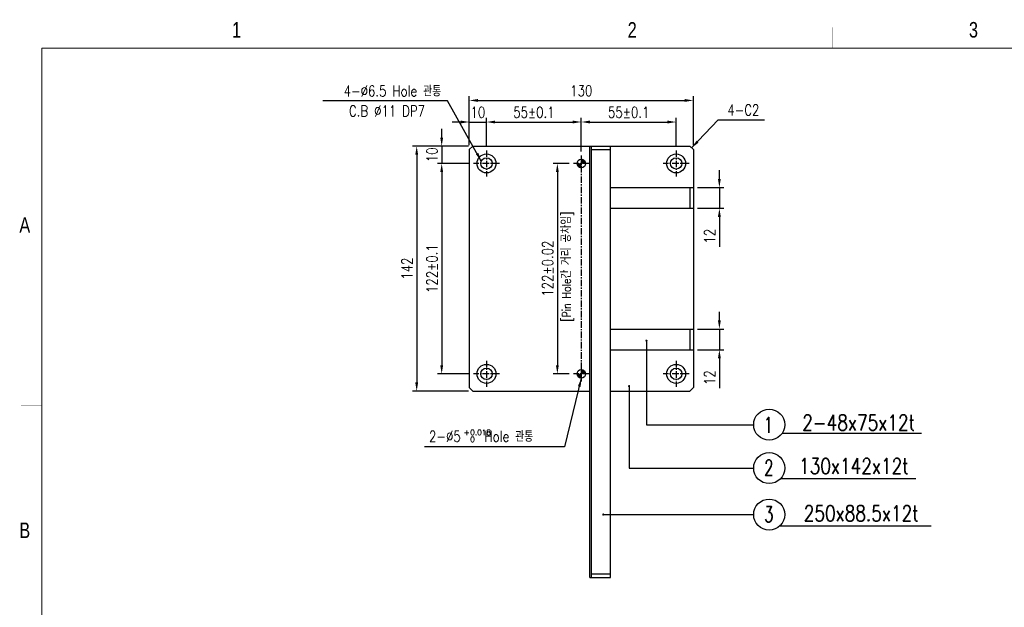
# Model space of a CAD drawing. Extents: x 4096 to 5249, y -7894 to -7084.
# Tile 2 of 5: x 4096 to 4667, y -7424 to -7084. Entities that reach past the tile are written whole.
import ezdxf
from ezdxf.enums import TextEntityAlignment as Align

# ---------------------------------------------------------------- set-up
doc = ezdxf.new("R2010")
doc.units = 0
doc.header["$LTSCALE"] = 3
doc.linetypes.add('CENTER', pattern=[2, 1.25, -0.25, 0.25, -0.25])
doc.layers.get('0').update_dxf_attribs({"linetype": 'CONTINUOUS'})
doc.layers.get('DEFPOINTS').update_dxf_attribs({"linetype": 'CONTINUOUS'})
for name, color, linetype in [('3', 4, 'CONTINUOUS'), ('CENTERLINE', 3, 'CENTER'), ('DIM', 2, 'CONTINUOUS'), ('DIMENSION', 4, 'CONTINUOUS'), ('HATCHLINE', 1, 'CONTINUOUS')]:
    doc.layers.add(name, color=color, linetype=linetype)
doc.styles.add('GHS', font='romans.shx', dxfattribs={"width": 0.8, "bigfont": 'ghs.shx'})
doc.styles.get("Standard").update_dxf_attribs({"font": 'Gulim.ttf'})
doc.dimstyles.new('ISO-25(x2.5)', dxfattribs={"dimscale": 2.5, "dimtxt": 2.5, "dimasz": 2, "dimexe": 1, "dimexo": 1, "dimgap": 1, "dimtad": 1, "dimdec": 4, "dimdsep": 46, "dimtxsty": 'GHS', "dimcen": 0, "dimclrd": 256, "dimclre": 256, "dimclrt": 9, "dimadec": 0, "dimazin": 0, "dimtfac": 1, "dimtdec": 4, "dimtmove": 0, "dimatfit": 3, "dimfxl": 1, "dimtolj": 1, "dimarcsym": 0})

# ---------------------------------------------------------------- blocks, each defined once
blk = doc.blocks.new('*D33')
at = {"layer": 'DEFPOINTS', "color": 0}
for p in [(4486.52, -7262.92), (4486.52, -7274.92), (4501.62, -7274.92)]:
    blk.add_point(p, dxfattribs=at)
at = {"layer": 'DIMENSION', "lineweight": -2}
for p, q in [((4501.62, -7257.92), (4501.62, -7252.92)), ((4489.02, -7262.92), (4504.12, -7262.92)), ((4501.62, -7262.92), (4501.62, -7274.92)), ((4489.02, -7274.92), (4504.12, -7274.92)), ((4501.62, -7279.92), (4501.62, -7297.3))]:
    blk.add_line(p, q, dxfattribs=at)
at = {"layer": 'DIMENSION'}
for points in [[(4500.78, -7257.92), (4502.45, -7257.92), (4501.62, -7262.92)], [(4500.78, -7279.92), (4502.45, -7279.92), (4501.62, -7274.92)]]:
    blk.add_solid(points, dxfattribs=at)
at = {"layer": 'DIMENSION', "color": 9, "insert": (4495.99, -7291.11), "char_height": 6.25, "attachment_point": 5, "rotation": 90, "style": 'GHS'}
blk.add_mtext('\\A1;12', dxfattribs=at)
blk = doc.blocks.new('*D32')
at = {"layer": 'DEFPOINTS', "color": 0}
for p in [(4486.52, -7180.92), (4486.52, -7192.92), (4501.62, -7192.92)]:
    blk.add_point(p, dxfattribs=at)
at = {"layer": 'DIMENSION', "lineweight": -2}
for p, q in [((4501.62, -7175.92), (4501.62, -7170.92)), ((4489.02, -7180.92), (4504.12, -7180.92)), ((4501.62, -7180.92), (4501.62, -7192.92)), ((4489.02, -7192.92), (4504.12, -7192.92)), ((4501.62, -7197.92), (4501.62, -7215.3))]:
    blk.add_line(p, q, dxfattribs=at)
at = {"layer": 'DIMENSION'}
for points in [[(4500.78, -7175.92), (4502.45, -7175.92), (4501.62, -7180.92)], [(4500.78, -7197.92), (4502.45, -7197.92), (4501.62, -7192.92)]]:
    blk.add_solid(points, dxfattribs=at)
at = {"layer": 'DIMENSION', "color": 9, "insert": (4495.99, -7209.11), "char_height": 6.25, "attachment_point": 5, "rotation": 90, "style": 'GHS'}
blk.add_mtext('\\A1;12', dxfattribs=at)
blk = doc.blocks.new('*D31')
at = {"layer": 'DEFPOINTS', "color": 0}
for p in [(4486.52, -7130.42), (4356.52, -7158.92), (4486.52, -7158.92)]:
    blk.add_point(p, dxfattribs=at)
at = {"layer": 'DIMENSION', "lineweight": -2}
for p, q in [((4356.52, -7156.42), (4356.52, -7127.92)), ((4486.52, -7156.42), (4486.52, -7127.92)), ((4361.52, -7130.42), (4481.52, -7130.42))]:
    blk.add_line(p, q, dxfattribs=at)
at = {"layer": 'DIMENSION'}
for points in [[(4361.52, -7129.58), (4361.52, -7131.25), (4356.52, -7130.42)], [(4481.52, -7129.58), (4481.52, -7131.25), (4486.52, -7130.42)]]:
    blk.add_solid(points, dxfattribs=at)
at = {"layer": 'DIMENSION', "color": 9, "insert": (4421.52, -7124.79), "char_height": 6.25, "attachment_point": 5, "style": 'GHS'}
blk.add_mtext('\\A1;130', dxfattribs=at)
blk = doc.blocks.new('*D30')
at = {"layer": 'DEFPOINTS', "color": 0}
for p in [(4476.52, -7142.92), (4421.52, -7162.42), (4476.52, -7159.42)]:
    blk.add_point(p, dxfattribs=at)
at = {"layer": 'DIMENSION', "lineweight": -2}
for p, q in [((4421.52, -7159.92), (4421.52, -7140.42)), ((4426.52, -7142.92), (4471.52, -7142.92)), ((4476.52, -7156.92), (4476.52, -7140.42))]:
    blk.add_line(p, q, dxfattribs=at)
at = {"layer": 'DIMENSION'}
for points in [[(4426.52, -7142.08), (4426.52, -7143.75), (4421.52, -7142.92)], [(4471.52, -7142.08), (4471.52, -7143.75), (4476.52, -7142.92)]]:
    blk.add_solid(points, dxfattribs=at)
at = {"layer": 'DIMENSION', "color": 9, "insert": (4449.02, -7137.29), "char_height": 6.25, "attachment_point": 5, "style": 'GHS'}
blk.add_mtext('\\A1;55%%P0.1', dxfattribs=at)
blk = doc.blocks.new('*D29')
at = {"layer": 'DEFPOINTS', "color": 0}
for p in [(4421.52, -7142.92), (4366.52, -7159.42), (4421.52, -7162.42)]:
    blk.add_point(p, dxfattribs=at)
at = {"layer": 'DIMENSION', "lineweight": -2}
for p, q in [((4366.52, -7156.92), (4366.52, -7140.42)), ((4371.52, -7142.92), (4416.52, -7142.92)), ((4421.52, -7159.92), (4421.52, -7140.42))]:
    blk.add_line(p, q, dxfattribs=at)
at = {"layer": 'DIMENSION'}
for points in [[(4371.52, -7142.08), (4371.52, -7143.75), (4366.52, -7142.92)], [(4416.52, -7142.08), (4416.52, -7143.75), (4421.52, -7142.92)]]:
    blk.add_solid(points, dxfattribs=at)
at = {"layer": 'DIMENSION', "color": 9, "insert": (4394.02, -7137.29), "char_height": 6.25, "attachment_point": 5, "style": 'GHS'}
blk.add_mtext('\\A1;55%%P0.1', dxfattribs=at)
blk = doc.blocks.new('*D28')
at = {"layer": 'DEFPOINTS', "color": 0}
for p in [(4366.52, -7142.92), (4356.52, -7158.92), (4366.52, -7159.42)]:
    blk.add_point(p, dxfattribs=at)
at = {"layer": 'DIMENSION', "lineweight": -2}
for p, q in [((4351.52, -7142.92), (4346.52, -7142.92)), ((4356.52, -7156.42), (4356.52, -7140.42)), ((4356.52, -7142.92), (4366.52, -7142.92)), ((4366.52, -7156.92), (4366.52, -7140.42)), ((4371.52, -7142.92), (4376.52, -7142.92))]:
    blk.add_line(p, q, dxfattribs=at)
at = {"layer": 'DIMENSION'}
for points in [[(4351.52, -7142.08), (4351.52, -7143.75), (4356.52, -7142.92)], [(4371.52, -7142.08), (4371.52, -7143.75), (4366.52, -7142.92)]]:
    blk.add_solid(points, dxfattribs=at)
at = {"layer": 'DIMENSION', "color": 9, "insert": (4361.52, -7137.29), "char_height": 6.25, "attachment_point": 5, "style": 'GHS'}
blk.add_mtext('\\A1;10', dxfattribs=at)
blk = doc.blocks.new('*D27')
at = {"layer": 'DEFPOINTS', "color": 0}
for p in [(4358.52, -7156.92), (4326.02, -7298.92), (4358.52, -7298.92)]:
    blk.add_point(p, dxfattribs=at)
at = {"layer": 'DIMENSION', "lineweight": -2}
for p, q in [((4356.02, -7156.92), (4323.52, -7156.92)), ((4326.02, -7161.92), (4326.02, -7293.92)), ((4356.02, -7298.92), (4323.52, -7298.92))]:
    blk.add_line(p, q, dxfattribs=at)
at = {"layer": 'DIMENSION'}
for points in [[(4325.19, -7161.92), (4326.86, -7161.92), (4326.02, -7156.92)], [(4325.19, -7293.92), (4326.86, -7293.92), (4326.02, -7298.92)]]:
    blk.add_solid(points, dxfattribs=at)
at = {"layer": 'DIMENSION', "color": 9, "insert": (4320.4, -7227.92), "char_height": 6.25, "attachment_point": 5, "rotation": 90, "style": 'GHS'}
blk.add_mtext('\\A1;142', dxfattribs=at)
blk = doc.blocks.new('*D26')
at = {"layer": 'DEFPOINTS', "color": 0}
for p in [(4359.02, -7166.92), (4340.52, -7288.92), (4359.02, -7288.92)]:
    blk.add_point(p, dxfattribs=at)
at = {"layer": 'DIMENSION', "lineweight": -2}
for p, q in [((4356.52, -7166.92), (4338.02, -7166.92)), ((4340.52, -7171.92), (4340.52, -7283.92)), ((4356.52, -7288.92), (4338.02, -7288.92))]:
    blk.add_line(p, q, dxfattribs=at)
at = {"layer": 'DIMENSION'}
for points in [[(4339.69, -7171.92), (4341.36, -7171.92), (4340.52, -7166.92)], [(4339.69, -7283.92), (4341.36, -7283.92), (4340.52, -7288.92)]]:
    blk.add_solid(points, dxfattribs=at)
at = {"layer": 'DIMENSION', "color": 9, "insert": (4334.9, -7227.92), "char_height": 6.25, "attachment_point": 5, "rotation": 90, "style": 'GHS'}
blk.add_mtext('\\A1;122%%P0.1', dxfattribs=at)
blk = doc.blocks.new('*D25')
at = {"layer": 'DEFPOINTS', "color": 0}
for p in [(4358.52, -7156.92), (4340.52, -7166.92), (4359.02, -7166.92)]:
    blk.add_point(p, dxfattribs=at)
at = {"layer": 'DIMENSION', "lineweight": -2}
for p, q in [((4340.52, -7151.92), (4340.52, -7146.92)), ((4356.02, -7156.92), (4338.02, -7156.92)), ((4340.52, -7156.92), (4340.52, -7166.92)), ((4356.52, -7166.92), (4338.02, -7166.92)), ((4340.52, -7171.92), (4340.52, -7176.92))]:
    blk.add_line(p, q, dxfattribs=at)
at = {"layer": 'DIMENSION'}
for points in [[(4339.69, -7151.92), (4341.36, -7151.92), (4340.52, -7156.92)], [(4339.69, -7171.92), (4341.36, -7171.92), (4340.52, -7166.92)]]:
    blk.add_solid(points, dxfattribs=at)
at = {"layer": 'DIMENSION', "color": 9, "insert": (4334.9, -7161.92), "char_height": 6.25, "attachment_point": 5, "rotation": 90, "style": 'GHS'}
blk.add_mtext('\\A1;10', dxfattribs=at)
blk = doc.blocks.new('*D24')
at = {"layer": 'DEFPOINTS', "color": 0}
for p in [(4417.02, -7166.92), (4407.63, -7288.92), (4417.02, -7288.92)]:
    blk.add_point(p, dxfattribs=at)
at = {"layer": 'DIMENSION', "lineweight": -2}
for p, q in [((4414.52, -7166.92), (4405.13, -7166.92)), ((4407.63, -7171.92), (4407.63, -7283.92)), ((4414.52, -7288.92), (4405.13, -7288.92))]:
    blk.add_line(p, q, dxfattribs=at)
at = {"layer": 'DIMENSION'}
for points in [[(4406.79, -7171.92), (4408.46, -7171.92), (4407.63, -7166.92)], [(4406.79, -7283.92), (4408.46, -7283.92), (4407.63, -7288.92)]]:
    blk.add_solid(points, dxfattribs=at)
at = {"layer": 'DIMENSION', "color": 9, "insert": (4402, -7227.92), "char_height": 6.25, "attachment_point": 5, "rotation": 90, "style": 'GHS'}
blk.add_mtext('\\A1;122%%p0.02', dxfattribs=at)
blk = doc.blocks.new('A3-DJ')
at = {"const_width": 0.2}
for points in [[(30, 269), (410, 269)], [(30, 269), (30, 10)]]:
    blk.add_lwpolyline(points, dxfattribs=at)
at = {"layer": '3', "const_width": 0.05}
for points in [[(106.5, 273), (106.5, 269)], [(183, 273), (183, 269)], [(26, 200), (30, 200)]]:
    blk.add_lwpolyline(points, dxfattribs=at)
at = {"layer": '3', "width": 0.8}
for s, p in [('1', (67.68, 272.54)), ('2', (144.18, 272.54)), ('3', (210.18, 272.54)), ('A', (26.72, 234.81)), ('B', (26.72, 175.81))]:
    blk.add_text(s, height=3, dxfattribs=at).set_placement(p, align=Align.MIDDLE)

msp = doc.modelspace()

# ---------------------------------------------------------------- hatches: boundary and pattern name
at = {"layer": 'HATCHLINE'}
h = msp.add_hatch(dxfattribs=at)
h.set_pattern_fill('ANSI31', color=256, scale=0.1, style=0)
h.set_pattern_definition([(135, (-3304.76512, 82.05588), (0.224506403, 0.224506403), [])])
h.paths.add_polyline_path([(4421.52346, -7164.4173, -0.414213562), (4424.02346, -7166.9173), (4421.52346, -7166.9173)])
h.paths.add_polyline_path([(4421.52346, -7166.9173), (4421.52346, -7169.4173, -0.414213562), (4419.02346, -7166.9173)])
h = msp.add_hatch(dxfattribs=at)
h.set_pattern_fill('ANSI31', color=256, scale=0.1, style=0)
h.set_pattern_definition([(135, (-3304.76512, -39.94412), (0.224506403, 0.224506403), [])])
h.paths.add_polyline_path([(4421.52346, -7286.4173, -0.414213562), (4424.02346, -7288.9173), (4421.52346, -7288.9173)])
h.paths.add_polyline_path([(4421.52346, -7288.9173), (4421.52346, -7291.4173, -0.414213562), (4419.02346, -7288.9173)])

# ---------------------------------------------------------------- linework, layer by layer
for p, q in [((4358.52346, -7156.9173), (4356.52346, -7158.9173)), ((4358.52346, -7156.9173), (4484.52346, -7156.9173)), ((4426.52346, -7406.9173), (4426.52346, -7156.9173)), ((4427.52346, -7406.9173), (4427.52346, -7156.9173)), ((4438.52346, -7406.9173), (4438.52346, -7156.9173)), ((4486.52346, -7158.9173), (4484.52346, -7156.9173)), ((4486.52346, -7158.9173), (4484.52346, -7156.9173)), ((4484.52346, -7156.9173), (4486.52346, -7158.9173)), ((4356.52346, -7158.9173), (4356.52346, -7296.9173)), ((4427.52346, -7158.9173), (4438.52346, -7158.9173)), ((4486.52346, -7158.9173), (4486.52346, -7296.9173)), ((4438.52346, -7180.9173), (4486.52346, -7180.9173)), ((4484.52346, -7180.9173), (4484.52346, -7192.9173)), ((4438.52346, -7192.9173), (4486.52346, -7192.9173)), ((4438.52346, -7262.9173), (4486.52346, -7262.9173)), ((4484.52346, -7262.9173), (4484.52346, -7274.9173)), ((4438.52346, -7274.9173), (4486.52346, -7274.9173)), ((4358.52346, -7298.9173), (4356.52346, -7296.9173)), ((4358.52346, -7298.9173), (4426.52346, -7298.9173)), ((4438.52346, -7298.9173), (4484.52346, -7298.9173)), ((4486.52346, -7296.9173), (4484.52346, -7298.9173)), ((4426.52346, -7406.9173), (4438.52346, -7406.9173)), ((4427.52346, -7404.9173), (4438.52346, -7404.9173))]:
    msp.add_line(p, q)
for centre, radius in [((4366.52346, -7166.9173), 5.5), ((4476.52346, -7166.9173), 5.5), ((4366.52346, -7166.9173), 3.3), ((4421.52346, -7166.9173), 2.5), ((4476.52346, -7166.9173), 3.3), ((4366.52346, -7288.9173), 5.5), ((4366.52346, -7288.9173), 3.3), ((4421.52346, -7288.9173), 2.5), ((4476.52346, -7288.9173), 5.5), ((4476.52346, -7288.9173), 3.3)]:
    msp.add_circle(centre, radius)
at = {"layer": 'CENTERLINE'}
for p, q in [((4366.52346, -7159.4173), (4366.52346, -7174.4173)), ((4421.52346, -7162.4173), (4421.52346, -7171.4173)), ((4421.52346, -7162.4173), (4421.52346, -7293.4173)), ((4476.52346, -7159.4173), (4476.52346, -7174.4173)), ((4374.02346, -7166.9173), (4359.02346, -7166.9173)), ((4426.02346, -7166.9173), (4417.02346, -7166.9173)), ((4484.02346, -7166.9173), (4469.02346, -7166.9173)), ((4366.52346, -7281.4173), (4366.52346, -7296.4173)), ((4476.52346, -7281.4173), (4476.52346, -7296.4173)), ((4421.52346, -7284.4173), (4421.52346, -7293.4173)), ((4374.02346, -7288.9173), (4359.02346, -7288.9173)), ((4426.02346, -7288.9173), (4417.02346, -7288.9173)), ((4484.02346, -7288.9173), (4469.02346, -7288.9173))]:
    msp.add_line(p, q, dxfattribs=at)
at = {"layer": 'DIMENSION'}
for p, q in [((4618.94648, -7323.45296), (4537.9532, -7323.45296)), ((4615.67799, -7349.71397), (4537.05201, -7349.71397)), ((4624.47321, -7377.26604), (4536.4611, -7377.26604))]:
    msp.add_line(p, q, dxfattribs=at)
for centre in [(4530.51739, -7318.38258), (4530.51739, -7343.52539), (4530.51739, -7370.50791)]:
    msp.add_circle(centre, 9, dxfattribs=at)

# ---------------------------------------------------------------- block references
at = {"xscale": 3, "yscale": 3, "zscale": 3}
msp.add_blockref('A3-DJ', (4018.48949, -7907.05712), dxfattribs=at)

# ---------------------------------------------------------------- texts
at = {"layer": 'DIM', "color": 9, "style": 'GHS'}
for s, p in [('+', (4353.30683, -7324.4086)), ('0.018', (4357.05683, -7324.4086)), ('0', (4357.05683, -7328.461))]:
    msp.add_text(s, height=3.125, dxfattribs=at).set_placement(p)
at = {"layer": 'DIMENSION', "style": 'GHS', "width": 0.7}
for s, p in [('1', (4527.27631, -7323.08669)), ('2', (4527.61472, -7347.85938)), ('3', (4527.61472, -7374.8419))]:
    msp.add_text(s, height=9, dxfattribs=at).set_placement(p)
at = {"layer": 'DIMENSION', "color": 9, "char_height": 6.25, "style": 'GHS'}
for s, insert, attachment_point in [('4-%%c6.5 Hole 관통', (4340.30003, -7128.07048), 9), ('C.B %%c11 DP7', (4330.86278, -7139.64164), 9), ('4-C2', (4506.19206, -7139.07399), 7), ('2-%%c5    Hole 관통', (4333.18087, -7328.29725), 7)]:
    msp.add_mtext(s, dxfattribs=dict(at, insert=insert, attachment_point=attachment_point))
at = {"layer": 'DIMENSION', "color": 9, "insert": (4413.76739, -7226.78731), "char_height": 6.25, "attachment_point": 5, "rotation": 90, "style": 'GHS'}
msp.add_mtext('{\\H0.8x;[Pin Hole간 거리 공차임]}', dxfattribs=at)
at = {"layer": 'DIMENSION', "color": 7, "char_height": 9, "attachment_point": 6, "style": 'GHS'}
for s, insert in [('2-48x75x12t', (4615.10431, -7317.18261)), ('130x142x12t', (4611.41376, -7342.38261)), ('250x88.5x12t', (4617.20101, -7369.76884))]:
    msp.add_mtext(s, dxfattribs=dict(at, insert=insert))

# ---------------------------------------------------------------- dimensions: what is measured, and where the dimension line sits
at = {"layer": 'DIMENSION'}
for base, p1, p2, angle, picture, middle in [((4486.52346, -7130.4173), (4356.52346, -7158.9173), (4486.52346, -7158.9173), 180, '*D31', (4421.52346, -7124.7923)), ((4326.02346, -7298.9173), (4358.52346, -7156.9173), (4358.52346, -7298.9173), 90, '*D27', (4320.39846, -7227.9173)), ((4501.61539, -7192.9173), (4486.52346, -7180.9173), (4486.52346, -7192.9173), 90, '*D32', (4495.99039, -7209.10778)), ((4501.61539, -7274.9173), (4486.52346, -7262.9173), (4486.52346, -7274.9173), 90, '*D33', (4495.99039, -7291.10778))]:
    dim = msp.add_linear_dim(base=base, p1=p1, p2=p2, angle=angle, dimstyle='ISO-25(x2.5)', dxfattribs=at)
    dim.commit()
    dim.dimension.update_dxf_attribs({"geometry": picture, "text_midpoint": middle})
for base, p1, p2, angle, picture, middle in [((4366.52346, -7142.9173), (4356.52346, -7158.9173), (4366.52346, -7159.4173), 180, '*D28', (4361.52346, -7142.9173)), ((4340.52346, -7166.9173), (4358.52346, -7156.9173), (4359.02346, -7166.9173), 90, '*D25', (4340.52346, -7161.9173))]:
    dim = msp.add_linear_dim(base=base, p1=p1, p2=p2, angle=angle, dimstyle='ISO-25(x2.5)', dxfattribs=at)
    dim.commit()
    dim.dimension.update_dxf_attribs({"geometry": picture, "text_midpoint": middle, "dimtype": 160})
for base, p1, p2, angle, text, picture, middle in [((4421.52346, -7142.9173), (4366.52346, -7159.4173), (4421.52346, -7162.4173), 180, '<>%%P0.1', '*D29', (4394.02346, -7137.2923)), ((4476.52346, -7142.9173), (4421.52346, -7162.4173), (4476.52346, -7159.4173), 180, '<>%%P0.1', '*D30', (4449.02346, -7137.2923)), ((4407.62794, -7288.9173), (4417.02346, -7166.9173), (4417.02346, -7288.9173), 90, '<>%%p0.02', '*D24', (4402.00294, -7227.9173))]:
    dim = msp.add_linear_dim(base=base, p1=p1, p2=p2, angle=angle, text=text, dimstyle='ISO-25(x2.5)', dxfattribs=at)
    dim.commit()
    dim.dimension.update_dxf_attribs({"geometry": picture, "text_midpoint": middle})
dim = msp.add_linear_dim(base=(4340.52346, -7288.9173), p1=(4359.02346, -7166.9173), p2=(4359.02346, -7288.9173), angle=90, text='<>%%P0.1', dimstyle='ISO-25(x2.5)', override={"dimgap": 1, "dimtol": 0, "dimlim": 0, "dimtp": 0.1, "dimtm": 0.1}, dxfattribs=at)
dim.commit()
dim.dimension.update_dxf_attribs({"geometry": '*D26', "text_midpoint": (4334.89846, -7227.9173)})

# ---------------------------------------------------------------- leaders
at = {"layer": 'DIMENSION', "annotation_type": 0, "has_hookline": 1}
for points, hookline_direction, text_width in [([(4363.5103, -7165.57163), (4343.89567, -7130.57048), (4338.89567, -7130.57048)], 1, 64.78571), ([(4485.52346, -7157.9173), (4501.01058, -7141.57399), (4506.01058, -7141.57399)], 0, 19.28571)]:
    msp.add_leader(points, dimstyle='ISO-25(x2.5)', override={"dimgap": 1, "dimtad": 1}, dxfattribs=dict(at, hookline_direction=hookline_direction, text_width=text_width))
at = {"layer": 'DIMENSION'}
for points, override in [([(4459.33137, -7269.68232), (4459.33137, -7318.38258), (4521.51739, -7318.38258)], {"dimldrblk": 'DOTSMALL'}), ([(4421.52346, -7291.4173), (4411.83055, -7331.26478), (4330.54948, -7331.26478)], {"dimtp": 0.1, "dimtm": 0.1}), ([(4449.21573, -7296.02839), (4449.21573, -7343.52659), (4521.51739, -7343.52539)], {"dimldrblk": 'DOTSMALL'}), ([(4434.27082, -7370.48158), (4521.51739, -7370.50791)], {"dimldrblk": 'DOTSMALL'})]:
    msp.add_leader(points, dimstyle='ISO-25(x2.5)', override=override, dxfattribs=at)

doc.saveas('drawing.dxf')
